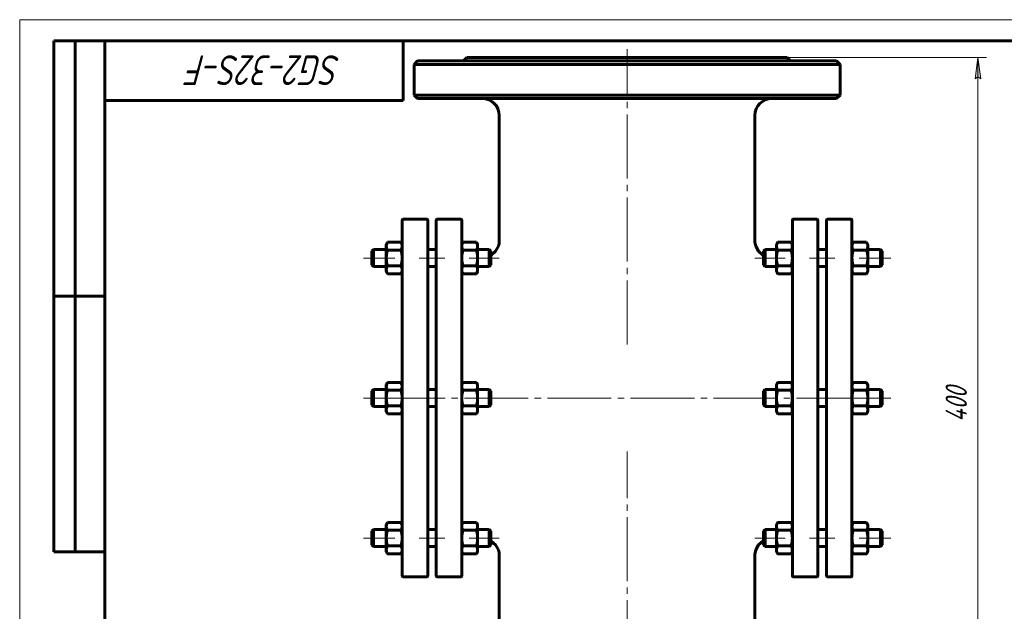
# Model space of a CAD drawing. Header units: millimetres. Extents: x 0 to 420, y -16 to 297.
# Tile 5 of 6: x 0 to 231, y 158 to 297. Entities that reach past the tile are written whole.
import ezdxf

# ---------------------------------------------------------------- set-up
doc = ezdxf.new("R2010")
doc.units = ezdxf.units.MM
for name, pattern in [('K5LT_AXLED', [19.5, 15, -1.5, 1.5, -1.5]), ('K5LT_BASIC', [0]), ('K5LT_THIN', [0])]:
    doc.linetypes.add(name, pattern=pattern)
doc.layers.add('Системный слой', color=7, linetype='Continuous')
doc.layers.add('Системный слой (1)', color=251, linetype='Continuous', true_color=0x6c6c6c)
doc.styles.add('KDIMTEXTSTYLE', font='GOST_AU.SHX', dxfattribs={"width": 0.96, "oblique": 15, "height": 5})
doc.styles.add('KTEXTSTYLE', font='GOST_AU.SHX', dxfattribs={"width": 0.96, "height": 5})
doc.dimstyles.new('KDIMSTYLE (0.40)', dxfattribs={"dimtxt": 5, "dimasz": 1, "dimexe": 2, "dimexo": 0, "dimgap": 1, "dimtad": 1, "dimlfac": 2.5, "dimtxsty": 'KDIMTEXTSTYLE', "dimsah": 1, "dimcen": 0, "dimdle": 1, "dimadec": 0, "dimazin": 0, "dimtfac": 0.667, "dimtmove": 0, "dimatfit": 3, "dimfxl": 1, "dimtvp": 1, "dimtolj": 1, "dimtzin": 0, "dimarcsym": 0})

# ---------------------------------------------------------------- blocks, each defined once
blk = doc.blocks.new('U0')
at = {"layer": 'Системный слой (1)', "linetype": 'K5LT_BASIC', "lineweight": 60}
for p, q in [((110.68, 174.49), (110.58, 174.55)), ((111.72, 173.57), (110.68, 174.49)), ((112.36, 172.4), (111.72, 173.57)), ((112.52, 171.76), (112.36, 172.4)), ((112.56, 171.43), (112.52, 171.76)), ((112.58, 171.26), (112.56, 171.43)), ((112.58, 171.18), (112.58, 171.26)), ((112.58, 171.14), (112.58, 171.18)), ((112.58, 171.12), (112.58, 171.14)), ((112.58, 171.11), (112.58, 171.12)), ((112.58, 171.1), (112.58, 171.11)), ((112.58, 171.09), (112.58, 171.1)), ((112.58, 171.1), (112.58, 171.1)), ((112.58, 171.1), (112.58, 171.1)), ((112.58, 171.1), (112.58, 171.1)), ((112.58, 171.1), (112.58, 171.1)), ((112.58, 171.1), (112.58, 171.1)), ((112.58, 171.09), (112.58, 171.09)), ((112.58, 171.09), (112.58, 171.09)), ((112.58, 171.09), (112.58, 171.09)), ((112.58, 171.09), (112.58, 171.09))]:
    blk.add_line(p, q, dxfattribs=at)
blk = doc.blocks.new('U1')
at = {"layer": 'Системный слой (1)', "linetype": 'K5LT_BASIC', "lineweight": 60}
for p, q in [((112.58, 245.09), (112.58, 245.09)), ((112.58, 245.09), (112.58, 245.09)), ((112.58, 245.09), (112.58, 245.09)), ((112.58, 245.09), (112.58, 245.09)), ((112.58, 245.09), (112.58, 245.09)), ((112.58, 245.09), (112.58, 245.09)), ((112.58, 245.09), (112.58, 245.09)), ((112.58, 245.09), (112.58, 245.09)), ((112.58, 245.09), (112.58, 245.09)), ((112.58, 245.09), (112.58, 245.08)), ((112.58, 245.08), (112.58, 245.08)), ((112.58, 245.08), (112.58, 245.07)), ((112.58, 245.07), (112.58, 245.05)), ((112.58, 245.05), (112.58, 245.01)), ((112.58, 245.01), (112.58, 244.92)), ((112.36, 243.78), (111.72, 242.62)), ((112.52, 244.43), (112.36, 243.78)), ((112.56, 244.76), (112.52, 244.43)), ((112.58, 244.92), (112.56, 244.76)), ((110.68, 241.69), (110.58, 241.63)), ((111.72, 242.62), (110.68, 241.69))]:
    blk.add_line(p, q, dxfattribs=at)
blk = doc.blocks.new('U2')
at = {"layer": 'Системный слой (1)', "linetype": 'K5LT_BASIC', "lineweight": 60}
for p, q in [((107.37, 178.55), (107.21, 178.88)), ((107.21, 178.88), (107.21, 178.88)), ((107.47, 178.25), (107.37, 178.55)), ((107.5, 177.96), (107.47, 178.25))]:
    blk.add_line(p, q, dxfattribs=at)
blk = doc.blocks.new('U3')
at = {"layer": 'Системный слой (1)', "linetype": 'K5LT_BASIC', "lineweight": 60}
for p, q in [((103.81, 178.25), (103.78, 177.96)), ((103.9, 178.55), (103.81, 178.25)), ((104.06, 178.88), (103.9, 178.55)), ((104.06, 178.88), (104.06, 178.88))]:
    blk.add_line(p, q, dxfattribs=at)
blk = doc.blocks.new('U4')
at = {"layer": 'Системный слой (1)', "linetype": 'K5LT_BASIC', "lineweight": 60}
for p, q in [((195.41, 244.07), (195.38, 243.77)), ((195.5, 244.37), (195.41, 244.07)), ((195.66, 244.7), (195.5, 244.37)), ((195.66, 244.7), (195.66, 244.7))]:
    blk.add_line(p, q, dxfattribs=at)
blk = doc.blocks.new('U5')
at = {"layer": 'Системный слой (1)', "linetype": 'K5LT_BASIC', "lineweight": 60}
for p, q in [((198.97, 244.37), (198.81, 244.7)), ((198.81, 244.7), (198.81, 244.7)), ((199.07, 244.07), (198.97, 244.37)), ((199.1, 243.77), (199.07, 244.07))]:
    blk.add_line(p, q, dxfattribs=at)
blk = doc.blocks.new('U6')
at = {"layer": 'Системный слой (1)', "linetype": 'K5LT_BASIC', "lineweight": 60}
for p, q in [((89.49, 244.69), (89.49, 244.7)), ((89.65, 244.37), (89.49, 244.69)), ((89.75, 244.07), (89.65, 244.37)), ((89.78, 243.77), (89.75, 244.07))]:
    blk.add_line(p, q, dxfattribs=at)
blk = doc.blocks.new('U7')
at = {"layer": 'Системный слой (1)', "linetype": 'K5LT_BASIC', "lineweight": 60}
for p, q in [((86.09, 244.07), (86.06, 243.77)), ((86.18, 244.37), (86.09, 244.07)), ((86.34, 244.69), (86.18, 244.37)), ((86.34, 244.7), (86.34, 244.69))]:
    blk.add_line(p, q, dxfattribs=at)
blk = doc.blocks.new('U8')
at = {"layer": 'Системный слой (1)', "linetype": 'K5LT_BASIC', "lineweight": 60}
for p, q in [((103.81, 211.16), (103.78, 210.86)), ((103.9, 211.46), (103.81, 211.16)), ((104.06, 211.79), (103.9, 211.46)), ((104.06, 211.79), (104.06, 211.79))]:
    blk.add_line(p, q, dxfattribs=at)
blk = doc.blocks.new('U9')
at = {"layer": 'Системный слой (1)', "linetype": 'K5LT_BASIC', "lineweight": 60}
for p, q in [((107.37, 211.46), (107.21, 211.79)), ((107.21, 211.79), (107.21, 211.79)), ((107.47, 211.16), (107.37, 211.46)), ((107.5, 210.86), (107.47, 211.16))]:
    blk.add_line(p, q, dxfattribs=at)
blk = doc.blocks.new('U10')
at = {"layer": 'Системный слой (1)', "linetype": 'K5LT_BASIC', "lineweight": 60}
for p, q in [((195.41, 178.25), (195.38, 177.96)), ((195.5, 178.55), (195.41, 178.25)), ((195.66, 178.88), (195.5, 178.55)), ((195.66, 178.88), (195.66, 178.88))]:
    blk.add_line(p, q, dxfattribs=at)
blk = doc.blocks.new('U11')
at = {"layer": 'Системный слой (1)', "linetype": 'K5LT_BASIC', "lineweight": 60}
for p, q in [((198.97, 178.55), (198.81, 178.88)), ((198.81, 178.88), (198.81, 178.88)), ((199.07, 178.25), (198.97, 178.55)), ((199.1, 177.96), (199.07, 178.25))]:
    blk.add_line(p, q, dxfattribs=at)
blk = doc.blocks.new('U12')
at = {"layer": 'Системный слой (1)', "linetype": 'K5LT_BASIC', "lineweight": 60}
for p, q in [((103.81, 244.07), (103.78, 243.77)), ((103.9, 244.37), (103.81, 244.07)), ((104.06, 244.7), (103.9, 244.37)), ((104.06, 244.7), (104.06, 244.7))]:
    blk.add_line(p, q, dxfattribs=at)
blk = doc.blocks.new('U13')
at = {"layer": 'Системный слой (1)', "linetype": 'K5LT_BASIC', "lineweight": 60}
for p, q in [((107.37, 244.37), (107.21, 244.7)), ((107.21, 244.7), (107.21, 244.7)), ((107.47, 244.07), (107.37, 244.37)), ((107.5, 243.77), (107.47, 244.07))]:
    blk.add_line(p, q, dxfattribs=at)
blk = doc.blocks.new('U14')
at = {"layer": 'Системный слой (1)', "linetype": 'K5LT_BASIC', "lineweight": 60}
for p, q in [((89.65, 178.55), (89.49, 178.88)), ((89.49, 178.88), (89.49, 178.88)), ((89.75, 178.25), (89.65, 178.55)), ((89.78, 177.96), (89.75, 178.25))]:
    blk.add_line(p, q, dxfattribs=at)
blk = doc.blocks.new('U15')
at = {"layer": 'Системный слой (1)', "linetype": 'K5LT_BASIC', "lineweight": 60}
for p, q in [((86.09, 178.25), (86.06, 177.96)), ((86.18, 178.55), (86.09, 178.25)), ((86.34, 178.88), (86.18, 178.55)), ((86.34, 178.88), (86.34, 178.88))]:
    blk.add_line(p, q, dxfattribs=at)
blk = doc.blocks.new('U16')
at = {"layer": 'Системный слой (1)', "linetype": 'K5LT_BASIC', "lineweight": 60}
for p, q in [((89.65, 211.46), (89.49, 211.79)), ((89.49, 211.79), (89.49, 211.79)), ((89.75, 211.16), (89.65, 211.46)), ((89.78, 210.87), (89.75, 211.16))]:
    blk.add_line(p, q, dxfattribs=at)
blk = doc.blocks.new('U17')
at = {"layer": 'Системный слой (1)', "linetype": 'K5LT_BASIC', "lineweight": 60}
for p, q in [((86.09, 211.16), (86.06, 210.87)), ((86.18, 211.46), (86.09, 211.16)), ((86.34, 211.79), (86.18, 211.46)), ((86.34, 211.79), (86.34, 211.79))]:
    blk.add_line(p, q, dxfattribs=at)
blk = doc.blocks.new('U18')
at = {"layer": 'Системный слой (1)', "linetype": 'K5LT_BASIC', "lineweight": 60}
for p, q in [((195.41, 211.16), (195.38, 210.86)), ((195.5, 211.46), (195.41, 211.16)), ((195.66, 211.79), (195.5, 211.46)), ((195.66, 211.79), (195.66, 211.79))]:
    blk.add_line(p, q, dxfattribs=at)
blk = doc.blocks.new('U19')
at = {"layer": 'Системный слой (1)', "linetype": 'K5LT_BASIC', "lineweight": 60}
for p, q in [((198.97, 211.46), (198.81, 211.79)), ((198.81, 211.79), (198.81, 211.79)), ((199.07, 211.16), (198.97, 211.46)), ((199.1, 210.86), (199.07, 211.16))]:
    blk.add_line(p, q, dxfattribs=at)
blk = doc.blocks.new('U20')
at = {"layer": 'Системный слой (1)', "linetype": 'K5LT_BASIC', "lineweight": 60}
for p, q in [((172.8, 172.4), (173.44, 173.57)), ((173.44, 173.57), (174.47, 174.49)), ((174.47, 174.49), (174.58, 174.55)), ((172.58, 171.26), (172.59, 171.43)), ((172.58, 171.18), (172.58, 171.26)), ((172.58, 171.14), (172.58, 171.18)), ((172.58, 171.12), (172.58, 171.14)), ((172.58, 171.11), (172.58, 171.12)), ((172.58, 171.1), (172.58, 171.11)), ((172.58, 171.09), (172.58, 171.1)), ((172.58, 171.1), (172.58, 171.1)), ((172.58, 171.1), (172.58, 171.1)), ((172.58, 171.1), (172.58, 171.1)), ((172.58, 171.1), (172.58, 171.1)), ((172.58, 171.1), (172.58, 171.1)), ((172.58, 171.09), (172.58, 171.09)), ((172.58, 171.09), (172.58, 171.09)), ((172.58, 171.09), (172.58, 171.09)), ((172.58, 171.09), (172.58, 171.09)), ((172.59, 171.43), (172.63, 171.76)), ((172.63, 171.76), (172.8, 172.4))]:
    blk.add_line(p, q, dxfattribs=at)
blk = doc.blocks.new('U21')
at = {"layer": 'Системный слой (1)', "linetype": 'K5LT_BASIC', "lineweight": 60}
for p, q in [((172.58, 245.09), (172.58, 245.09)), ((172.58, 245.09), (172.58, 245.09)), ((172.58, 245.09), (172.58, 245.09)), ((172.58, 245.09), (172.58, 245.09)), ((172.58, 245.09), (172.58, 245.09)), ((172.58, 245.09), (172.58, 245.09)), ((172.58, 245.09), (172.58, 245.09)), ((172.58, 245.09), (172.58, 245.09)), ((172.58, 245.09), (172.58, 245.09)), ((172.58, 245.09), (172.58, 245.08)), ((172.58, 245.08), (172.58, 245.08)), ((172.58, 245.08), (172.58, 245.07)), ((172.58, 245.07), (172.58, 245.05)), ((172.58, 245.05), (172.58, 245.01)), ((172.58, 245.01), (172.58, 244.92)), ((172.58, 244.92), (172.59, 244.76)), ((172.59, 244.76), (172.63, 244.43)), ((172.63, 244.43), (172.8, 243.78)), ((172.8, 243.78), (173.44, 242.62)), ((173.44, 242.62), (174.47, 241.69)), ((174.47, 241.69), (174.58, 241.63))]:
    blk.add_line(p, q, dxfattribs=at)
blk = doc.blocks.new('D0')
at = {"layer": 'Системный слой (1)'}
for points in [[(225.59, 283.09), (224.94, 288.09), (224.28, 283.09), (224.94, 283.59)], [(224.94, 128.09), (225.59, 133.09), (224.94, 132.59), (224.28, 133.09)]]:
    blk.add_hatch(color=256, dxfattribs=at).paths.add_polyline_path(points)
at = {"layer": 'Системный слой (1)', "linetype": 'K5LT_THIN', "lineweight": 18}
for p, q in [((142.58, 288.09), (226.94, 288.09)), ((224.28, 283.09), (224.94, 288.09)), ((224.94, 288.09), (225.59, 283.09)), ((224.94, 283.59), (224.28, 283.09)), ((225.59, 283.09), (224.94, 283.59)), ((224.94, 128.09), (224.28, 133.09)), ((224.28, 133.09), (224.94, 132.59)), ((224.94, 132.59), (225.59, 133.09)), ((225.59, 133.09), (224.94, 128.09)), ((142.58, 128.09), (226.94, 128.09))]:
    blk.add_line(p, q, dxfattribs=at)
blk.add_wipeout([(223.94, 202.49), (216.55, 202.49), (216.55, 213.25), (223.94, 213.25)]).dxf.layer = 'Системный слой (1)'
blk.add_line((224.94, 288.09), (224.94, 128.09), dxfattribs=at)
at = {"layer": 'Системный слой (1)', "insert": (217.35, 202.49), "char_height": 5, "attachment_point": 1, "rotation": 90, "style": 'KTEXTSTYLE'}
blk.add_mtext('\\H5.0;\\W1.000;\\Q15;\\Q15;\\W0.960;400', dxfattribs=at)
blk = doc.blocks.new('KDIMARROW_01')
at = {"layer": 'Системный слой'}
blk.add_hatch(color=0, dxfattribs=at).paths.add_polyline_path([(-5, -0.66), (0, 0), (-5, 0.66), (-4.5, 0)])
at = {"layer": 'Системный слой', "color": 0, "linetype": 'K5LT_THIN', "lineweight": 18}
for p, q in [((-4.5, 0), (-5, 0.66)), ((-5, 0.66), (0, 0)), ((0, 0), (-5, -0.66)), ((-5, -0.66), (-4.5, 0))]:
    blk.add_line(p, q, dxfattribs=at)
at = {"layer": 'Системный слой (1)', "color": 0, "linetype": 'K5LT_THIN', "lineweight": 18}
blk.add_line((315.21, 208.09), (314.81, 208.09), dxfattribs=at)
blk = doc.blocks.new('U90')
at = {"linetype": 'K5LT_THIN', "lineweight": 18}
for p, q in [((0, 0), (0, 297)), ((0, 297), (420, 297))]:
    blk.add_line(p, q, dxfattribs=at)
at = {"linetype": 'K5LT_BASIC', "lineweight": 60}
for p, q in [((8, 172), (8, 292)), ((20, 292), (8, 292)), ((13, 172), (13, 292)), ((20, 5), (20, 292)), ((20, 292), (415, 292)), ((90, 292), (90, 278)), ((90, 278), (20, 278)), ((20, 232), (8, 232)), ((20, 172), (8, 172))]:
    blk.add_line(p, q, dxfattribs=at)
at = {"insert": (75.44, 281.64), "char_height": 7, "attachment_point": 1, "rotation": 180, "style": 'KTEXTSTYLE'}
blk.add_mtext('\\H5.0;\\W1.000;\\Q15;\\Q15;\\W0.960;\\H7.00;SG2-32S-F', dxfattribs=at)

msp = doc.modelspace()

# ---------------------------------------------------------------- linework, layer by layer
at = {"layer": 'Системный слой (1)', "linetype": 'K5LT_AXLED', "lineweight": 18}
for p, q in [((142.5786, 220.6869), (142.5786, 290.0924)), ((88.0586, 241.0013), (80.6786, 241.0013)), ((99.7786, 241.0013), (93.7786, 241.0013)), ((112.5786, 241.0013), (105.4986, 241.0013)), ((191.3786, 241.0013), (185.3786, 241.0013)), ((88.0586, 208.0924), (80.6786, 208.0924)), ((88.0586, 175.1834), (80.6786, 175.1834)), ((99.7786, 175.1834), (93.7786, 175.1834)), ((112.5786, 175.1834), (105.4986, 175.1834)), ((179.6586, 175.1834), (172.5786, 175.1834)), ((191.3786, 175.1834), (185.3786, 175.1834)), ((204.4786, 175.1834), (197.0986, 175.1834))]:
    msp.add_line(p, q, dxfattribs=at)
at = {"layer": 'Системный слой (1)', "linetype": 'K5LT_BASIC', "lineweight": 60}
for p, q in [((93.3786, 287.2924), (92.5786, 286.4924)), ((93.3786, 287.2924), (191.7786, 287.2924)), ((104.9786, 288.0924), (104.1786, 287.2924)), ((104.9786, 288.0924), (180.1786, 288.0924)), ((180.1786, 288.0924), (180.9786, 287.2924)), ((191.7786, 287.2924), (192.5786, 286.4924)), ((92.5786, 279.2924), (92.5786, 286.4924)), ((92.5786, 286.4924), (192.5786, 286.4924)), ((192.5786, 279.2924), (192.5786, 286.4924)), ((93.3786, 278.4924), (92.5786, 279.2924)), ((192.5786, 279.2924), (92.5786, 279.2924)), ((93.3786, 278.4924), (191.7786, 278.4924)), ((191.7786, 278.4924), (192.5786, 279.2924)), ((112.5788, 245.0922), (112.5786, 274.4924)), ((172.5784, 245.0922), (172.5786, 274.4924)), ((89.7786, 166.2924), (89.7786, 249.8924)), ((89.9786, 250.0924), (95.5786, 250.0924)), ((95.7786, 249.8924), (95.7786, 166.2924)), ((97.7786, 166.2924), (97.7786, 249.8924)), ((103.5786, 250.0924), (97.9786, 250.0924)), ((103.7786, 249.8924), (103.7786, 166.2924)), ((181.3786, 249.8924), (181.3786, 166.2924)), ((187.1786, 250.0924), (181.5786, 250.0924)), ((187.3786, 166.2924), (187.3786, 249.8924)), ((189.3786, 249.8924), (189.3786, 166.2924)), ((189.5786, 250.0924), (195.1786, 250.0924)), ((195.3786, 166.2924), (195.3786, 249.8924)), ((82.6786, 242.6013), (83.0786, 243.0013)), ((83.0786, 243.0013), (83.0786, 239.0013)), ((83.0786, 243.0013), (86.0586, 243.0013)), ((86.0586, 244.2013), (86.3434, 244.6946)), ((86.0586, 243.774), (86.0586, 244.2013)), ((86.0586, 241.0041), (86.0586, 243.774)), ((86.3444, 244.6964), (89.4928, 244.6964)), ((86.3444, 242.8516), (89.4928, 242.8516)), ((89.7786, 244.2013), (89.4939, 244.6946)), ((95.7786, 243.0013), (97.7786, 243.0013)), ((103.7786, 244.2013), (104.0637, 244.6952)), ((104.0644, 244.6964), (107.2128, 244.6964)), ((104.0644, 242.8508), (107.2128, 242.8508)), ((107.4986, 244.2013), (107.2135, 244.6951)), ((107.4986, 244.2013), (107.4986, 243.7736)), ((107.4986, 243.7736), (107.4986, 241.0033)), ((107.4986, 243.0013), (110.1786, 243.0013)), ((110.5786, 242.6013), (110.1786, 243.0013)), ((110.1786, 239.0013), (110.1786, 243.0013)), ((174.5786, 242.6013), (174.9786, 243.0013)), ((174.9786, 239.0013), (174.9786, 243.0013)), ((174.9786, 243.0013), (177.6586, 243.0013)), ((177.6586, 244.2013), (177.9444, 244.6964)), ((177.6586, 243.7726), (177.6586, 244.2013)), ((177.6586, 241.0013), (177.6586, 243.7726)), ((177.9444, 244.6964), (181.0928, 244.6964)), ((177.9444, 242.8489), (181.0928, 242.8489)), ((181.3786, 244.2013), (181.0928, 244.6964)), ((187.3786, 243.0013), (189.3786, 243.0013)), ((195.3786, 244.2013), (195.6639, 244.6955)), ((195.6644, 244.6964), (198.8128, 244.6964)), ((195.6644, 242.8503), (198.8128, 242.8503)), ((199.0986, 244.2013), (198.8134, 244.6955)), ((199.0986, 244.2013), (199.0986, 243.7733)), ((199.0986, 243.7733), (199.0986, 241.0028)), ((199.0986, 243.0013), (202.0786, 243.0013)), ((202.0786, 243.0013), (202.0786, 239.0013)), ((202.4786, 242.6013), (202.0786, 243.0013)), ((82.6786, 239.4013), (82.6786, 242.6013)), ((86.0586, 238.2315), (86.0586, 241.0041)), ((107.4986, 241.0033), (107.4986, 238.231)), ((110.5786, 242.6013), (110.5786, 239.4013)), ((174.5786, 242.6013), (174.5786, 239.4013)), ((177.6586, 238.2301), (177.6586, 241.0013)), ((199.0986, 241.0028), (199.0986, 238.2308)), ((202.4786, 239.4013), (202.4786, 242.6013)), ((82.6786, 239.4013), (83.0786, 239.0013)), ((83.0786, 239.0013), (86.0586, 239.0013)), ((86.0586, 237.8013), (86.0586, 238.2315)), ((86.3444, 239.1566), (89.4928, 239.1566)), ((95.7786, 239.0013), (97.7786, 239.0013)), ((104.0644, 239.1557), (107.2128, 239.1557)), ((107.4986, 239.0013), (110.1786, 239.0013)), ((107.4986, 238.231), (107.4986, 237.8013)), ((110.5786, 239.4013), (110.1786, 239.0013)), ((174.5786, 239.4013), (174.9786, 239.0013)), ((174.9786, 239.0013), (177.6586, 239.0013)), ((177.6586, 237.8013), (177.6586, 238.2301)), ((177.9444, 239.1538), (181.0928, 239.1538)), ((187.3786, 239.0013), (189.3786, 239.0013)), ((195.6644, 239.1553), (198.8128, 239.1553)), ((199.0986, 239.0013), (202.0786, 239.0013)), ((199.0986, 238.2308), (199.0986, 237.8013)), ((202.4786, 239.4013), (202.0786, 239.0013)), ((86.0586, 237.8013), (86.3434, 237.3081)), ((86.3444, 237.3063), (86.3434, 237.3081)), ((86.3444, 237.3063), (89.4928, 237.3063)), ((89.4939, 237.3081), (89.4928, 237.3063)), ((89.7786, 237.8013), (89.4939, 237.3081)), ((103.7786, 237.8013), (104.0637, 237.3076)), ((104.0644, 237.3063), (104.0637, 237.3076)), ((104.0644, 237.3063), (107.2128, 237.3063)), ((107.2135, 237.3076), (107.2128, 237.3063)), ((107.4986, 237.8013), (107.2135, 237.3075)), ((177.6586, 237.8013), (177.9444, 237.3063)), ((177.9444, 237.3063), (181.0928, 237.3063)), ((181.3786, 237.8013), (181.0928, 237.3063)), ((195.3786, 237.8013), (195.6639, 237.3072)), ((195.6644, 237.3063), (195.6639, 237.3072)), ((195.6644, 237.3063), (198.8128, 237.3063)), ((198.8134, 237.3073), (198.8128, 237.3063)), ((199.0986, 237.8013), (198.8134, 237.3072)), ((86.0586, 211.2924), (86.3434, 211.7856)), ((86.0586, 210.8651), (86.0586, 211.2924)), ((86.0586, 208.0952), (86.0586, 210.8651)), ((86.3444, 211.7874), (89.4928, 211.7874)), ((89.7786, 211.2924), (89.4939, 211.7856)), ((103.7786, 211.2924), (104.0637, 211.7862)), ((104.0644, 211.7874), (107.2128, 211.7874)), ((107.4986, 211.2924), (107.2135, 211.7862)), ((107.4986, 211.2924), (107.4986, 210.8646)), ((107.4986, 210.8646), (107.4986, 208.0943)), ((177.6586, 211.2924), (177.9444, 211.7874)), ((177.6586, 210.8637), (177.6586, 211.2924)), ((177.6586, 208.0924), (177.6586, 210.8637)), ((177.9444, 211.7874), (181.0928, 211.7874)), ((181.3786, 211.2924), (181.0928, 211.7874)), ((195.3786, 211.2924), (195.6639, 211.7865)), ((195.6644, 211.7874), (198.8128, 211.7874)), ((199.0986, 211.2924), (198.8134, 211.7865)), ((199.0986, 211.2924), (198.8134, 211.7865)), ((199.0986, 211.2924), (199.0986, 210.8644)), ((199.0986, 210.8644), (199.0986, 208.0938)), ((82.6786, 209.6924), (83.0786, 210.0924)), ((82.6786, 206.4924), (82.6786, 209.6924)), ((83.0786, 210.0924), (83.0786, 206.0924)), ((83.0786, 210.0924), (86.0586, 210.0924)), ((86.0586, 205.3225), (86.0586, 208.0952)), ((86.3444, 209.9427), (89.4928, 209.9427)), ((95.7786, 210.0924), (97.7786, 210.0924)), ((104.0644, 209.9418), (107.2128, 209.9418)), ((107.4986, 210.0924), (110.1786, 210.0924)), ((107.4986, 208.0943), (107.4986, 205.3221)), ((110.1786, 206.0924), (110.1786, 210.0924)), ((110.5786, 209.6924), (110.1786, 210.0924)), ((110.5786, 209.6924), (110.5786, 206.4924)), ((174.5786, 209.6924), (174.9786, 210.0924)), ((174.5786, 209.6924), (174.5786, 206.4924)), ((174.9786, 206.0924), (174.9786, 210.0924)), ((174.9786, 210.0924), (177.6586, 210.0924)), ((177.6586, 205.3211), (177.6586, 208.0924)), ((177.9444, 209.9399), (181.0928, 209.9399)), ((187.3786, 210.0924), (189.3786, 210.0924)), ((195.6644, 209.9413), (198.8128, 209.9413)), ((199.0986, 210.0924), (202.0786, 210.0924)), ((199.0986, 208.0938), (199.0986, 205.3218)), ((202.4786, 209.6924), (202.0786, 210.0924)), ((202.0786, 210.0924), (202.0786, 206.0924)), ((202.4786, 206.4924), (202.4786, 209.6924)), ((82.6786, 206.4924), (83.0786, 206.0924)), ((83.0786, 206.0924), (86.0586, 206.0924)), ((86.3444, 206.2476), (89.4928, 206.2476)), ((95.7786, 206.0924), (97.7786, 206.0924)), ((104.0644, 206.2468), (107.2128, 206.2468)), ((107.4986, 206.0924), (110.1786, 206.0924)), ((110.5786, 206.4924), (110.1786, 206.0924)), ((174.5786, 206.4924), (174.9786, 206.0924)), ((174.9786, 206.0924), (177.6586, 206.0924)), ((177.9444, 206.2449), (181.0928, 206.2449)), ((187.3786, 206.0924), (189.3786, 206.0924)), ((195.6644, 206.2463), (198.8128, 206.2463)), ((199.0986, 206.0924), (202.0786, 206.0924)), ((202.4786, 206.4924), (202.0786, 206.0924)), ((86.0586, 204.8924), (86.0586, 205.3225)), ((86.0586, 204.8924), (86.3434, 204.3991)), ((86.3444, 204.3973), (86.3434, 204.3992)), ((86.3444, 204.3973), (89.4928, 204.3973)), ((89.4939, 204.3992), (89.4928, 204.3973)), ((89.7786, 204.8924), (89.4939, 204.3991)), ((89.4939, 204.3992), (89.4939, 204.3991)), ((103.7786, 204.8924), (104.0637, 204.3986)), ((104.0644, 204.3973), (104.0637, 204.3986)), ((104.0644, 204.3973), (107.2128, 204.3973)), ((107.2135, 204.3986), (107.2128, 204.3973)), ((107.4986, 204.8924), (107.2135, 204.3986)), ((107.4986, 205.3221), (107.4986, 204.8924)), ((177.6586, 204.8924), (177.6586, 205.3211)), ((177.6586, 204.8924), (177.9444, 204.3973)), ((177.9444, 204.3973), (181.0928, 204.3973)), ((181.3786, 204.8924), (181.0928, 204.3973)), ((195.3786, 204.8924), (195.6639, 204.3983)), ((195.6644, 204.3973), (195.6639, 204.3983)), ((195.6644, 204.3973), (198.8128, 204.3973)), ((198.8134, 204.3983), (198.8128, 204.3973)), ((199.0986, 204.8924), (198.8134, 204.3983)), ((198.8134, 204.3983), (198.8134, 204.3983)), ((199.0986, 205.3218), (199.0986, 204.8924)), ((86.0586, 178.3834), (86.3434, 178.8767)), ((86.0586, 177.9561), (86.0586, 178.3834)), ((86.3444, 178.8785), (89.4928, 178.8785)), ((89.7786, 178.3834), (89.4939, 178.8766)), ((103.7786, 178.3834), (104.0637, 178.8772)), ((104.0644, 178.8785), (107.2128, 178.8785)), ((107.4986, 178.3834), (107.2135, 178.8772)), ((107.4986, 178.3834), (107.4986, 177.9556)), ((177.6586, 178.3834), (177.9444, 178.8785)), ((177.6586, 177.9547), (177.6586, 178.3834)), ((177.9444, 178.8785), (181.0928, 178.8785)), ((181.3786, 178.3834), (181.0928, 178.8785)), ((195.3786, 178.3834), (195.6639, 178.8775)), ((195.6644, 178.8785), (198.8128, 178.8785)), ((199.0986, 178.3834), (198.8134, 178.8775)), ((199.0986, 178.3834), (199.0986, 177.9554)), ((82.6786, 176.7834), (83.0786, 177.1834)), ((82.6786, 173.5834), (82.6786, 176.7834)), ((83.0786, 177.1834), (86.0586, 177.1834)), ((83.0786, 177.1834), (83.0786, 173.1834)), ((86.0586, 175.1862), (86.0586, 177.9561)), ((86.3444, 177.0337), (89.4928, 177.0337)), ((95.7786, 177.1834), (97.7786, 177.1834)), ((104.0644, 177.0328), (107.2128, 177.0328)), ((107.4986, 177.9556), (107.4986, 175.1853)), ((107.4986, 177.1834), (110.1786, 177.1834)), ((110.5786, 176.7834), (110.1786, 177.1834)), ((110.1786, 173.1834), (110.1786, 177.1834)), ((110.5786, 176.7834), (110.5786, 173.5834)), ((174.5786, 176.7834), (174.9786, 177.1834)), ((174.5786, 176.7834), (174.5786, 173.5834)), ((174.9786, 177.1834), (177.6586, 177.1834)), ((174.9786, 173.1834), (174.9786, 177.1834)), ((177.6586, 175.1834), (177.6586, 177.9547)), ((177.9444, 177.0309), (181.0928, 177.0309)), ((187.3786, 177.1834), (189.3786, 177.1834)), ((195.6644, 177.0324), (198.8128, 177.0324)), ((199.0986, 177.9554), (199.0986, 175.1849)), ((199.0986, 177.1834), (202.0786, 177.1834)), ((202.0786, 177.1834), (202.0786, 173.1834)), ((202.4786, 176.7834), (202.0786, 177.1834)), ((202.4786, 173.5834), (202.4786, 176.7834)), ((82.6786, 173.5834), (83.0786, 173.1834)), ((86.0586, 172.4135), (86.0586, 175.1862)), ((107.4986, 175.1853), (107.4986, 172.4131)), ((110.5786, 173.5834), (110.1786, 173.1834)), ((174.5786, 173.5834), (174.9786, 173.1834)), ((177.6586, 172.4121), (177.6586, 175.1834)), ((199.0986, 175.1849), (199.0986, 172.4129)), ((202.4786, 173.5834), (202.0786, 173.1834)), ((83.0786, 173.1834), (86.0586, 173.1834)), ((86.0586, 171.9834), (86.0586, 172.4135)), ((86.0586, 171.9834), (86.3434, 171.4901)), ((86.3444, 171.4884), (86.3434, 171.4902)), ((86.3444, 173.3387), (89.4928, 173.3387)), ((86.3444, 171.4884), (89.4928, 171.4884)), ((89.4939, 171.4902), (89.4928, 171.4884)), ((89.7786, 171.9834), (89.4939, 171.4902)), ((95.7786, 173.1834), (97.7786, 173.1834)), ((103.7786, 171.9834), (104.0637, 171.4896)), ((104.0644, 171.4884), (104.0637, 171.4896)), ((104.0644, 173.3378), (107.2128, 173.3378)), ((104.0644, 171.4884), (107.2128, 171.4884)), ((107.2135, 171.4896), (107.2128, 171.4884)), ((107.4986, 171.9834), (107.2135, 171.4896)), ((107.4986, 173.1834), (110.1786, 173.1834)), ((107.4986, 172.4131), (107.4986, 171.9834)), ((112.5786, 141.6924), (112.5788, 171.0926)), ((172.5786, 141.6924), (172.5784, 171.0926)), ((174.9786, 173.1834), (177.6586, 173.1834)), ((177.6586, 171.9834), (177.6586, 172.4121)), ((177.6586, 171.9834), (177.9444, 171.4884)), ((177.9444, 173.3359), (181.0928, 173.3359)), ((177.9444, 171.4884), (181.0928, 171.4884)), ((181.3786, 171.9834), (181.0928, 171.4884)), ((187.3786, 173.1834), (189.3786, 173.1834)), ((195.3786, 171.9834), (195.6639, 171.4893)), ((195.6644, 171.4884), (195.6639, 171.4893)), ((195.6644, 173.3373), (198.8128, 173.3373)), ((195.6644, 171.4884), (198.8128, 171.4884)), ((198.8134, 171.4893), (198.8128, 171.4884)), ((199.0986, 171.9834), (198.8134, 171.4893)), ((199.0986, 173.1834), (202.0786, 173.1834)), ((199.0986, 172.4129), (199.0986, 171.9834)), ((89.9786, 166.0924), (95.5786, 166.0924)), ((103.5786, 166.0924), (97.9786, 166.0924)), ((187.1786, 166.0924), (181.5786, 166.0924)), ((189.5786, 166.0924), (195.1786, 166.0924))]:
    msp.add_line(p, q, dxfattribs=at)
for centre, radius, start, end in [((108.5786, 274.4924), 4, 0, 90), ((176.5786, 274.4924), 4, 90, 180), ((89.9786, 249.8924), 0.2, 90, 180), ((95.5786, 249.8924), 0.2, 0, 90), ((97.9786, 249.8924), 0.2, 90, 180), ((103.5786, 249.8924), 0.2, 0, 90), ((181.5786, 249.8924), 0.2, 90, 180), ((187.1786, 249.8924), 0.2, 0, 90), ((189.5786, 249.8924), 0.2, 90, 180), ((195.1786, 249.8924), 0.2, 0, 90), ((89.9786, 166.2924), 0.2, 180, 270), ((95.5786, 166.2924), 0.2, 270, 0), ((97.9786, 166.2924), 0.2, 180, 270), ((103.5786, 166.2924), 0.2, 270, 0), ((181.5786, 166.2924), 0.2, 180, 270), ((187.1786, 166.2924), 0.2, 270, 0), ((189.5786, 166.2924), 0.2, 180, 270), ((195.1786, 166.2924), 0.2, 270, 0)]:
    msp.add_arc(centre, radius, start, end, dxfattribs=at)
for points in [[(86.0586, 243.774), (86.0586, 243.3459), (86.3444, 242.8516)], [(86.3444, 242.8516), (86.0586, 241.8616), (86.0586, 241.0041)], [(89.4928, 242.8516), (89.7786, 243.3459), (89.7786, 243.774)], [(89.7786, 241.0041), (89.7786, 241.8616), (89.4928, 242.8516)], [(103.7786, 243.7736), (103.7786, 243.3453), (104.0644, 242.8508)], [(104.0644, 242.8508), (103.7786, 241.8607), (103.7786, 241.0033)], [(107.2128, 242.8508), (107.4986, 243.3453), (107.4986, 243.7736)], [(107.4986, 241.0033), (107.4986, 241.8607), (107.2128, 242.8508)], [(177.9444, 244.6964), (177.6586, 244.2013), (177.6586, 243.7726)], [(177.6586, 243.7726), (177.6586, 243.3439), (177.9444, 242.8489)], [(177.9444, 242.8489), (177.6586, 241.8588), (177.6586, 241.0013)], [(181.3786, 243.7726), (181.3786, 244.2013), (181.0928, 244.6964)], [(181.0928, 242.8489), (181.3786, 243.3439), (181.3786, 243.7726)], [(181.3786, 241.0013), (181.3786, 241.8588), (181.0928, 242.8489)], [(195.3786, 243.7733), (195.3786, 243.345), (195.6644, 242.8503)], [(195.6644, 242.8503), (195.3786, 241.8602), (195.3786, 241.0028)], [(198.8128, 242.8503), (199.0986, 243.345), (199.0986, 243.7733)], [(199.0986, 241.0028), (199.0986, 241.8602), (198.8128, 242.8503)], [(86.0586, 241.0041), (86.0586, 240.1467), (86.3444, 239.1566)], [(89.4928, 239.1566), (89.7786, 240.1467), (89.7786, 241.0041)], [(103.7786, 241.0033), (103.7786, 240.1458), (104.0644, 239.1557)], [(107.2128, 239.1557), (107.4986, 240.1458), (107.4986, 241.0033)], [(177.6586, 241.0013), (177.6586, 240.1439), (177.9444, 239.1538)], [(181.0928, 239.1538), (181.3786, 240.1439), (181.3786, 241.0013)], [(195.3786, 241.0028), (195.3786, 240.1453), (195.6644, 239.1553)], [(198.8128, 239.1553), (199.0986, 240.1453), (199.0986, 241.0028)], [(86.3444, 239.1566), (86.0586, 238.6608), (86.0586, 238.2315)], [(86.0586, 238.2315), (86.0586, 237.8021), (86.3444, 237.3063)], [(89.7786, 238.2315), (89.7786, 238.6608), (89.4928, 239.1566)], [(89.4928, 237.3063), (89.7786, 237.8021), (89.7786, 238.2315)], [(104.0644, 239.1557), (103.7786, 238.6602), (103.7786, 238.231)], [(103.7786, 238.231), (103.7786, 237.8019), (104.0644, 237.3063)], [(107.4986, 238.231), (107.4986, 238.6602), (107.2128, 239.1557)], [(107.2128, 237.3063), (107.4986, 237.8019), (107.4986, 238.231)], [(177.9444, 239.1538), (177.6586, 238.6588), (177.6586, 238.2301)], [(177.6586, 238.2301), (177.6586, 237.8013), (177.9444, 237.3063)], [(181.3786, 238.2301), (181.3786, 238.6588), (181.0928, 239.1538)], [(181.0928, 237.3063), (181.3786, 237.8013), (181.3786, 238.2301)], [(195.6644, 239.1553), (195.3786, 238.6598), (195.3786, 238.2308)], [(195.3786, 238.2308), (195.3786, 237.8017), (195.6644, 237.3063)], [(199.0986, 238.2308), (199.0986, 238.6598), (198.8128, 239.1553)], [(198.8128, 237.3063), (199.0986, 237.8017), (199.0986, 238.2308)], [(86.0586, 210.8651), (86.0586, 210.437), (86.3444, 209.9427)], [(89.4928, 209.9427), (89.7786, 210.437), (89.7786, 210.8651)], [(103.7786, 210.8646), (103.7786, 210.4363), (104.0644, 209.9418)], [(107.2128, 209.9418), (107.4986, 210.4363), (107.4986, 210.8646)], [(177.9444, 211.7874), (177.6586, 211.2924), (177.6586, 210.8637)], [(177.6586, 210.8637), (177.6586, 210.4349), (177.9444, 209.9399)], [(181.3786, 210.8637), (181.3786, 211.2924), (181.0928, 211.7874)], [(181.0928, 209.9399), (181.3786, 210.4349), (181.3786, 210.8637)], [(195.3786, 210.8644), (195.3786, 210.436), (195.6644, 209.9413)], [(198.8128, 209.9413), (199.0986, 210.436), (199.0986, 210.8644)], [(86.3444, 209.9427), (86.0586, 208.9526), (86.0586, 208.0952)], [(86.0586, 208.0952), (86.0586, 207.2377), (86.3444, 206.2476)], [(89.7786, 208.0952), (89.7786, 208.9526), (89.4928, 209.9427)], [(89.4928, 206.2476), (89.7786, 207.2377), (89.7786, 208.0952)], [(104.0644, 209.9418), (103.7786, 208.9517), (103.7786, 208.0943)], [(103.7786, 208.0943), (103.7786, 207.2368), (104.0644, 206.2468)], [(107.4986, 208.0943), (107.4986, 208.9517), (107.2128, 209.9418)], [(107.2128, 206.2468), (107.4986, 207.2368), (107.4986, 208.0943)], [(177.9444, 209.9399), (177.6586, 208.9498), (177.6586, 208.0924)], [(177.6586, 208.0924), (177.6586, 207.2349), (177.9444, 206.2449)], [(181.3786, 208.0924), (181.3786, 208.9498), (181.0928, 209.9399)], [(181.0928, 206.2449), (181.3786, 207.2349), (181.3786, 208.0924)], [(195.6644, 209.9413), (195.3786, 208.9513), (195.3786, 208.0938)], [(195.3786, 208.0938), (195.3786, 207.2364), (195.6644, 206.2463)], [(199.0986, 208.0938), (199.0986, 208.9513), (198.8128, 209.9413)], [(198.8128, 206.2463), (199.0986, 207.2364), (199.0986, 208.0938)], [(86.3444, 206.2476), (86.0586, 205.7519), (86.0586, 205.3225)], [(89.7786, 205.3225), (89.7786, 205.7519), (89.4928, 206.2476)], [(104.0644, 206.2468), (103.7786, 205.7512), (103.7786, 205.3221)], [(107.4986, 205.3221), (107.4986, 205.7512), (107.2128, 206.2468)], [(177.9444, 206.2449), (177.6586, 205.7498), (177.6586, 205.3211)], [(181.3786, 205.3211), (181.3786, 205.7498), (181.0928, 206.2449)], [(195.6644, 206.2463), (195.3786, 205.7509), (195.3786, 205.3218)], [(199.0986, 205.3218), (199.0986, 205.7509), (198.8128, 206.2463)], [(86.0586, 205.3225), (86.0586, 204.8931), (86.3444, 204.3973)], [(89.4928, 204.3973), (89.7786, 204.8931), (89.7786, 205.3225)], [(103.7786, 205.3221), (103.7786, 204.8929), (104.0644, 204.3973)], [(107.2128, 204.3973), (107.4986, 204.8929), (107.4986, 205.3221)], [(177.6586, 205.3211), (177.6586, 204.8924), (177.9444, 204.3973)], [(181.0928, 204.3973), (181.3786, 204.8924), (181.3786, 205.3211)], [(195.3786, 205.3218), (195.3786, 204.8928), (195.6644, 204.3973)], [(198.8128, 204.3973), (199.0986, 204.8928), (199.0986, 205.3218)], [(177.9444, 178.8785), (177.6586, 178.3834), (177.6586, 177.9547)], [(181.3786, 177.9547), (181.3786, 178.3834), (181.0928, 178.8785)], [(86.0586, 177.9561), (86.0586, 177.528), (86.3444, 177.0337)], [(86.3444, 177.0337), (86.0586, 176.0436), (86.0586, 175.1862)], [(89.4928, 177.0337), (89.7786, 177.528), (89.7786, 177.9561)], [(89.7786, 175.1862), (89.7786, 176.0436), (89.4928, 177.0337)], [(103.7786, 177.9556), (103.7786, 177.5274), (104.0644, 177.0328)], [(104.0644, 177.0328), (103.7786, 176.0428), (103.7786, 175.1853)], [(107.2128, 177.0328), (107.4986, 177.5274), (107.4986, 177.9556)], [(107.4986, 175.1853), (107.4986, 176.0428), (107.2128, 177.0328)], [(177.6586, 177.9547), (177.6586, 177.526), (177.9444, 177.0309)], [(177.9444, 177.0309), (177.6586, 176.0409), (177.6586, 175.1834)], [(181.0928, 177.0309), (181.3786, 177.526), (181.3786, 177.9547)], [(181.3786, 175.1834), (181.3786, 176.0409), (181.0928, 177.0309)], [(195.3786, 177.9554), (195.3786, 177.527), (195.6644, 177.0324)], [(195.6644, 177.0324), (195.3786, 176.0423), (195.3786, 175.1849)], [(198.8128, 177.0324), (199.0986, 177.527), (199.0986, 177.9554)], [(199.0986, 175.1849), (199.0986, 176.0423), (198.8128, 177.0324)], [(86.0586, 175.1862), (86.0586, 174.3288), (86.3444, 173.3387)], [(89.4928, 173.3387), (89.7786, 174.3288), (89.7786, 175.1862)], [(103.7786, 175.1853), (103.7786, 174.3279), (104.0644, 173.3378)], [(107.2128, 173.3378), (107.4986, 174.3279), (107.4986, 175.1853)], [(177.6586, 175.1834), (177.6586, 174.326), (177.9444, 173.3359)], [(181.0928, 173.3359), (181.3786, 174.326), (181.3786, 175.1834)], [(195.3786, 175.1849), (195.3786, 174.3274), (195.6644, 173.3373)], [(198.8128, 173.3373), (199.0986, 174.3274), (199.0986, 175.1849)], [(86.3444, 173.3387), (86.0586, 172.8429), (86.0586, 172.4135)], [(86.0586, 172.4135), (86.0586, 171.9842), (86.3444, 171.4884)], [(89.7786, 172.4135), (89.7786, 172.8429), (89.4928, 173.3387)], [(89.4928, 171.4884), (89.7786, 171.9842), (89.7786, 172.4135)], [(104.0644, 173.3378), (103.7786, 172.8422), (103.7786, 172.4131)], [(103.7786, 172.4131), (103.7786, 171.9839), (104.0644, 171.4884)], [(107.4986, 172.4131), (107.4986, 172.8422), (107.2128, 173.3378)], [(107.2128, 171.4884), (107.4986, 171.9839), (107.4986, 172.4131)], [(177.9444, 173.3359), (177.6586, 172.8409), (177.6586, 172.4121)], [(177.6586, 172.4121), (177.6586, 171.9834), (177.9444, 171.4884)], [(181.3786, 172.4121), (181.3786, 172.8409), (181.0928, 173.3359)], [(181.0928, 171.4884), (181.3786, 171.9834), (181.3786, 172.4121)], [(195.6644, 173.3373), (195.3786, 172.8419), (195.3786, 172.4129)], [(195.3786, 172.4129), (195.3786, 171.9838), (195.6644, 171.4884)], [(199.0986, 172.4129), (199.0986, 172.8419), (198.8128, 173.3373)], [(198.8128, 171.4884), (199.0986, 171.9838), (199.0986, 172.4129)]]:
    msp.add_rational_spline(points, [1, 1.0379548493, 1], degree=2, dxfattribs=at)

# ---------------------------------------------------------------- block references
at = {"layer": 'Системный слой (1)'}
for name in ['U1', 'U21', 'U7', 'U6', 'U12', 'U13', 'U4', 'U5', 'U17', 'U16', 'U8', 'U9', 'U18', 'U19', 'U15', 'U14', 'U3', 'U2', 'U10', 'U11', 'U0', 'U20']:
    msp.add_blockref(name, (0, 0), dxfattribs=at)

# ---------------------------------------------------------------- next in the draw order: dimensions: what is measured, and where the dimension line sits
dim = msp.add_linear_dim(base=(224.9361, 288.0924), p1=(142.5786, 128.0924), p2=(142.5786, 288.0924), angle=90, dimstyle='KDIMSTYLE (0.40)', override={"dimexo": 0, "dimpost": '\\H5.0;\\W0.960;\\Q15;<>', "dimblk1": 'KDIMARROW_01', "dimblk2": 'KDIMARROW_01', "dimse1": 0, "dimse2": 0, "dimtol": 1, "dimtp": 0, "dimtm": 0, "dimtdec": 5, "dimtolj": 1}, dxfattribs=at)
dim.commit()
dim.dimension.update_dxf_attribs({"geometry": 'D0', "text_midpoint": (224.9361, 208.0924), "dimtype": 160})

# ---------------------------------------------------------------- next in the draw order: linework, layer by layer
at = {"layer": 'Системный слой (1)', "linetype": 'K5LT_AXLED', "lineweight": 18}
for p, q in [((179.6586, 241.0013), (172.5786, 241.0013)), ((204.4786, 241.0013), (197.0986, 241.0013)), ((197.3786, 208.0924), (87.7786, 208.0924)), ((204.4786, 208.0924), (197.0986, 208.0924)), ((142.5786, 126.0924), (142.5786, 195.4979))]:
    msp.add_line(p, q, dxfattribs=at)

# ---------------------------------------------------------------- next in the draw order: block references
msp.add_blockref('U90', (0, 0))

doc.saveas('drawing.dxf')
